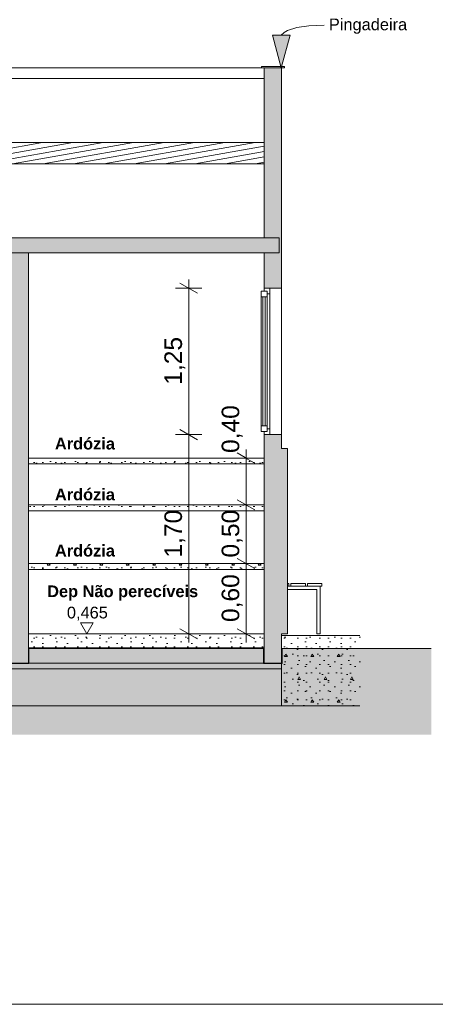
# Model space of a CAD drawing. Header units: millimetres. Extents: x 0 to 1357, y -1 to 841.
# Tile 29 of 43: x 805 to 876, y 307 to 475. Entities that reach past the tile are written whole.
import ezdxf
from ezdxf.xclip import XClip

# ---------------------------------------------------------------- set-up
doc = ezdxf.new("R2010")
doc.units = ezdxf.units.MM
doc.header["$MEASUREMENT"] = 0
doc.header["$XCLIPFRAME"] = 0
doc.linetypes.add('Wipeout_Contour', pattern=[1000, 0, -1000])
for name, color, linetype in [('Anotação - Geral.2D', 7, 'Continuous'), ('Cobertura.ARQ', 7, 'Continuous'), ('Cotas - Geral.2D', 7, 'Continuous'), ('Desenho 2D - Geral', 7, 'Continuous'), ('Desenho 2D - Geral.2D', 7, 'Continuous'), ('Interior - Mobiliário .ARQ', 7, 'Continuous'), ('Laje.ARQ', 7, 'Continuous'), ('Parede.ARQ', 7, 'Continuous')]:
    doc.layers.add(name, color=color, linetype=linetype)
doc.styles.add('GENERATED_STYLE_1', font='txt')
doc.styles.add('GENERATED_STYLE_2', font='txt')
pattern_1 = [(0, (380.3764, 370.348), (0, 7.79423), [0.4875, -4.0125]), (0, (382.6264, 374.245), (0, 7.79423), [0.4875, -4.0125]), (60, (380.3764, 370.348), (-6.75, 3.89711), [0.4875, -4.0125]), (60, (384.8764, 370.348), (-6.75, 3.89711), [0.4875, -4.0125]), (120, (380.864, 370.348), (6.75, 3.89711), [0.4875, -4.0125]), (120, (385.364, 370.348), (6.75, 3.89711), [0.4875, -4.0125]), (0, (380.3764, 371.0978), (0, 1.5), [0, -1.5, 0, -2.25]), (45, (381.1264, 371.0978), (-1.06066, 1.06066), [0, -1.125, 0, -1.875])]

# ---------------------------------------------------------------- blocks, each defined once
blk = doc.blocks.new('Desenho_3_3', base_point=(380.38, 370.35))
at = {"layer": 'Anotação - Geral.2D', "linetype": 'Continuous', "lineweight": 0}
blk.add_hatch(color=7, dxfattribs=at).paths.add_polyline_path([(850.07, 466.95), (851.58, 472.54), (848.58, 472.55)])
at = {"layer": 'Parede.ARQ', "linetype": 'Continuous', "lineweight": 0}
for points in [[(847.14, 437.95), (849.74, 437.95), (849.74, 435.35), (847.14, 435.35), (847.14, 429.35), (850.14, 429.35), (850.14, 466.95), (847.14, 466.95)], [(851.14, 401.95), (850.14, 401.95), (850.14, 397.95), (851.14, 397.95)]]:
    blk.add_hatch(color=36, dxfattribs=at).paths.add_polyline_path(points)
at = {"layer": 'Anotação - Geral.2D', "color": 7, "linetype": 'Continuous', "lineweight": 0}
for p, q in [((850.07, 466.95), (848.58, 472.55)), ((848.58, 472.55), (851.58, 472.54)), ((850.07, 466.95), (851.58, 472.54))]:
    blk.add_line(p, q, dxfattribs=at)
at = {"layer": 'Anotação - Geral.2D', "color": 8, "linetype": 'Continuous', "lineweight": 0, "flags": 128}
blk.add_lwpolyline([(850.08, 472.55), (850.55, 472.97), (851.15, 473.32), (852.71, 473.85), (854.78, 474.15), (857.4, 474.24)], dxfattribs=at)
at = {"layer": 'Cobertura.ARQ', "color": 8, "linetype": 'Continuous', "lineweight": 0}
blk.add_line((847.14, 465.14), (692.14, 465.14), dxfattribs=at)
at = {"layer": 'Cotas - Geral.2D', "color": 7, "linetype": 'Continuous', "lineweight": 0}
for p, q in [((834.29, 429.35), (834.29, 430.81)), ((836.54, 429.35), (832.04, 429.35)), ((835.79, 428.48), (832.79, 430.21)), ((834.29, 404.35), (834.29, 429.35)), ((832.79, 405.21), (835.79, 403.48)), ((836.54, 404.35), (832.04, 404.35)), ((815.82, 372.22), (818, 372.22))]:
    blk.add_line(p, q, dxfattribs=at)
at = {"layer": 'Desenho 2D - Geral', "color": 9, "linetype": 'Continuous', "lineweight": 0}
blk.add_line((806.97, 365.3), (803.89, 365.3), dxfattribs=at)
at = {"layer": 'Desenho 2D - Geral.2D', "color": 7, "linetype": 'Continuous', "lineweight": 0}
for p, q in [((850.6, 467.18), (846.68, 467.18)), ((846.68, 467.18), (846.68, 466.95)), ((846.68, 466.95), (850.6, 466.95)), ((850.6, 466.95), (850.6, 467.18))]:
    blk.add_line(p, q, dxfattribs=at)
at = {"layer": 'Interior - Mobiliário .ARQ', "color": 8, "linetype": 'Continuous', "lineweight": 0}
for p, q in [((851.38, 378.95), (851.14, 378.95)), ((851.38, 378.45), (851.14, 378.45)), ((851.38, 378.45), (851.38, 378.95)), ((851.73, 378.45), (851.38, 378.45)), ((854.19, 378.95), (851.73, 378.95)), ((851.73, 378.45), (851.73, 378.95)), ((854.19, 378.45), (851.73, 378.45)), ((854.19, 378.45), (854.19, 378.95)), ((854.54, 378.45), (854.19, 378.45)), ((857.01, 378.95), (854.54, 378.95)), ((854.54, 378.45), (854.54, 378.95)), ((857.01, 378.45), (854.54, 378.45)), ((857.01, 378.45), (857.01, 378.95)), ((851.14, 377.88), (856.16, 377.88))]:
    blk.add_line(p, q, dxfattribs=at)
at = {"layer": 'Parede.ARQ', "color": 8, "linetype": 'Continuous', "lineweight": 0}
for p, q in [((692.14, 466.95), (847.14, 466.95)), ((850.14, 429.35), (850.14, 404.35)), ((846.64, 427.85), (846.64, 427.58)), ((846.64, 427.58), (846.64, 420.51)), ((847.64, 427.85), (847.64, 427.58)), ((847.64, 427.58), (847.64, 420.51)), ((848.14, 428.35), (848.14, 405.35)), ((846.64, 420.51), (846.64, 413.19)), ((847.64, 420.51), (847.64, 413.19)), ((846.64, 406.11), (846.64, 413.19)), ((847.64, 406.11), (847.64, 413.19)), ((846.64, 406.11), (846.64, 405.85)), ((847.64, 406.11), (847.64, 405.85)), ((806.94, 365.35), (847.14, 365.35))]:
    blk.add_line(p, q, dxfattribs=at)
at = {"layer": 'Parede.ARQ', "color": 7, "linetype": 'Continuous', "lineweight": 0}
for p, q in [((850.14, 466.95), (847.14, 466.95)), ((846.64, 428.85), (846.64, 427.85)), ((847.14, 429.35), (847.14, 428.85)), ((848.14, 429.35), (847.14, 429.35)), ((850.14, 429.35), (848.14, 429.35)), ((848.14, 429.35), (848.14, 428.35)), ((847.64, 427.85), (846.64, 427.85)), ((846.94, 427.85), (846.94, 405.85)), ((847.34, 405.85), (847.34, 427.85)), ((848.14, 428.35), (847.64, 428.35)), ((846.64, 405.85), (846.64, 404.85)), ((847.64, 405.85), (846.64, 405.85)), ((848.14, 405.35), (847.64, 405.35)), ((848.14, 405.35), (848.14, 404.35)), ((847.14, 404.85), (847.14, 404.35)), ((848.14, 404.35), (847.14, 404.35)), ((850.14, 404.35), (848.14, 404.35)), ((850.14, 404.35), (850.14, 401.95)), ((851.14, 401.95), (850.14, 401.95)), ((851.14, 401.95), (851.14, 397.95)), ((806.94, 365.35), (803.94, 365.35))]:
    blk.add_line(p, q, dxfattribs=at)
at = {"layer": 'Parede.ARQ', "color": 7, "linetype": 'Continuous', "lineweight": 0, "flags": 128}
for points in [[(847.64, 428.85), (847.14, 428.85), (846.64, 428.85)], [(847.64, 428.85), (847.64, 428.35), (847.64, 427.85)], [(847.64, 405.85), (847.64, 405.35), (847.64, 404.85)], [(847.64, 404.85), (847.14, 404.85), (846.64, 404.85)]]:
    blk.add_lwpolyline(points, dxfattribs=at)
at = {"layer": 'Anotação - Geral.2D', "color": 7, "linetype": 'Continuous', "lineweight": 0, "char_height": 2}
for s, insert, attachment_point, style in [('\\A1;{\\pql;\\fArial|b0|i0|c0|p38;Pingadeira}', (858.2, 474.07), 4, 'GENERATED_STYLE_1'), ('\\A1;{\\pqc;\\fArial|b1|i0|c0|p38;Ardózia}', (816.57, 403.81), 2, 'GENERATED_STYLE_2'), ('\\A1;{\\pqc;\\fArial|b1|i0|c0|p38;Ardózia}', (816.57, 385.54), 2, 'GENERATED_STYLE_2'), ('\\A1;{\\pqc;\\fArial|b1|i0|c0|p38;Dep Não perecíveis}', (823.01, 378.6), 2, 'GENERATED_STYLE_2')]:
    blk.add_mtext(s, dxfattribs=dict(at, insert=insert, attachment_point=attachment_point, style=style))
at = {"layer": 'Cotas - Geral.2D', "color": 7, "linetype": 'Continuous', "lineweight": 0, "char_height": 3, "width": 7.9817, "attachment_point": 7, "rotation": 90, "style": 'GENERATED_STYLE_1'}
for s, insert in [('\\A1;{\\pql;\\fArial|b0|i0|c0|p38;1,25}', (833.69, 412.86)), ('\\A1;{\\pql;\\fArial|b0|i0|c0|p38;0,40}', (843.46, 401.21)), ('\\A1;{\\pql;\\fArial|b0|i0|c0|p38;0,60}', (843.46, 372.36))]:
    blk.add_mtext(s, dxfattribs=dict(at, insert=insert))
at = {"layer": 'Cotas - Geral.2D', "color": 7, "linetype": 'Continuous', "lineweight": 0, "insert": (813.49, 372.6), "char_height": 2, "width": 6.8389, "attachment_point": 7, "style": 'GENERATED_STYLE_1'}
blk.add_mtext('\\A1;{\\pql;\\fArial|b0|i0|c0|p38;0,465}', dxfattribs=at)
at = {"color": 254, "linetype": 'Wipeout_Contour', "lineweight": 0, "ltscale": 3674.649975}
blk.add_wipeout([(806.94, 399.35), (847.14, 399.35), (847.14, 400.35), (806.94, 400.35)], dxfattribs=at).dxf.layer = 'Laje.ARQ'
at = {"color": 254, "linetype": 'Wipeout_Contour', "lineweight": 0, "ltscale": 3643.876922}
blk.add_wipeout([(806.94, 381.35), (847.14, 381.35), (847.14, 382.35), (806.94, 382.35)], dxfattribs=at).dxf.layer = 'Laje.ARQ'
at = {"layer": 'Laje.ARQ', "linetype": 'Continuous', "lineweight": 0}
h = blk.add_hatch(dxfattribs=at)
h.set_pattern_fill('Concreto_Celular_0003', color=83, style=0, pattern_type=2)
h.set_pattern_definition(pattern_1)
h.paths.add_polyline_path([(806.94, 399.35), (847.14, 399.35), (847.14, 400.35), (806.94, 400.35)])
h = blk.add_hatch(dxfattribs=at)
h.set_pattern_fill('Concreto_Celular_0003', color=83, style=0, pattern_type=2)
h.set_pattern_definition(pattern_1)
h.paths.add_polyline_path([(806.94, 381.35), (847.14, 381.35), (847.14, 382.35), (806.94, 382.35)])
at = {"layer": 'Parede.ARQ', "linetype": 'Continuous', "lineweight": 0}
blk.add_hatch(color=36, dxfattribs=at).paths.add_polyline_path([(850.14, 365.35), (850.14, 404.35), (847.14, 404.35), (847.14, 365.35)])
at = {"layer": 'Cotas - Geral.2D', "color": 7, "linetype": 'Continuous', "lineweight": 0}
for p, q in [((844.06, 400.35), (844.06, 401.81)), ((846.31, 400.35), (841.81, 400.35)), ((845.56, 399.48), (842.56, 401.21)), ((842.56, 383.21), (845.56, 381.48)), ((846.31, 382.35), (841.81, 382.35))]:
    blk.add_line(p, q, dxfattribs=at)
at = {"layer": 'Laje.ARQ', "color": 7, "linetype": 'Continuous', "lineweight": 0}
for p, q in [((847.14, 400.35), (806.94, 400.35)), ((847.14, 399.35), (806.94, 399.35)), ((847.14, 382.35), (806.94, 382.35)), ((847.14, 381.35), (806.94, 381.35))]:
    blk.add_line(p, q, dxfattribs=at)
at = {"color": 254, "linetype": 'Wipeout_Contour', "lineweight": 0, "ltscale": 2843.188076}
blk.add_wipeout([(847.14, 450.57), (847.14, 454.21), (91.15, 454.21), (91.15, 450.57)], dxfattribs=at).dxf.layer = 'Cobertura.ARQ'
at = {"color": 254, "linetype": 'Wipeout_Contour', "lineweight": 0, "ltscale": 2801.355113}
blk.add_wipeout([(849.74, 435.35), (849.74, 437.95), (88.75, 437.95), (88.75, 435.35)], dxfattribs=at).dxf.layer = 'Laje.ARQ'
at = {"layer": 'Cobertura.ARQ', "linetype": 'Continuous', "lineweight": 0}
h = blk.add_hatch(dxfattribs=at)
h.set_pattern_fill('Madeira_0003', color=252, style=0, pattern_type=2)
h.set_pattern_definition([(10, (380.3764, 370.3478), (-0.1562834, 0.886327), [])])
h.paths.add_polyline_path([(847.14, 450.57), (847.14, 454.21), (91.15, 454.21), (91.15, 450.57)])
at = {"layer": 'Laje.ARQ', "linetype": 'Continuous', "lineweight": 0}
h = blk.add_hatch(dxfattribs=at)
h.set_pattern_fill('Concreto_Celular_0003', color=83, style=0, pattern_type=2)
h.set_pattern_definition(pattern_1)
h.paths.add_polyline_path([(849.74, 435.35), (849.74, 437.95), (88.75, 437.95), (88.75, 435.35)])
at = {"layer": 'Cobertura.ARQ', "color": 7, "linetype": 'Continuous', "lineweight": 0}
for p, q in [((847.14, 454.21), (91.15, 454.21)), ((847.14, 450.57), (91.15, 450.57))]:
    blk.add_line(p, q, dxfattribs=at)
at = {"layer": 'Laje.ARQ', "color": 7, "linetype": 'Continuous', "lineweight": 0}
for p, q in [((847.14, 437.95), (91.15, 437.95)), ((849.74, 437.95), (847.14, 437.95)), ((806.94, 435.35), (803.94, 435.35)), ((847.14, 435.35), (806.94, 435.35)), ((849.74, 435.35), (847.14, 435.35))]:
    blk.add_line(p, q, dxfattribs=at)
at = {"layer": 'Parede.ARQ', "color": 7, "linetype": 'Continuous', "lineweight": 0}
for p, q in [((847.14, 466.95), (847.14, 454.21)), ((850.14, 466.95), (850.14, 429.35)), ((847.14, 454.21), (847.14, 450.57)), ((847.14, 450.57), (847.14, 437.95)), ((849.74, 437.95), (849.74, 435.35)), ((847.14, 435.35), (847.14, 429.35))]:
    blk.add_line(p, q, dxfattribs=at)
at = {"color": 254, "linetype": 'Wipeout_Contour', "lineweight": 0, "ltscale": 3660.830155}
blk.add_wipeout([(806.94, 391.35), (847.14, 391.35), (847.14, 392.35), (806.94, 392.35)], dxfattribs=at).dxf.layer = 'Laje.ARQ'
at = {"color": 254, "linetype": 'Wipeout_Contour', "lineweight": 0, "ltscale": 3723.848031}
blk.add_wipeout([(863.48, 370.05), (850.14, 370.05), (850.14, 358.05), (863.48, 358.05)], dxfattribs=at).dxf.layer = 'Laje.ARQ'
at = {"layer": 'Laje.ARQ', "linetype": 'Continuous', "lineweight": 0}
h = blk.add_hatch(dxfattribs=at)
h.set_pattern_fill('Concreto_Celular_0003', color=83, style=0, pattern_type=2)
h.set_pattern_definition(pattern_1)
h.paths.add_polyline_path([(806.94, 391.35), (847.14, 391.35), (847.14, 392.35), (806.94, 392.35)])
h = blk.add_hatch(dxfattribs=at)
h.set_pattern_fill('Concreto_Celular_0003', color=83, style=0, pattern_type=2)
h.set_pattern_definition(pattern_1)
h.paths.add_polyline_path([(863.48, 370.05), (850.14, 370.05), (850.14, 358.05), (863.48, 358.05)])
at = {"layer": 'Parede.ARQ', "linetype": 'Continuous', "lineweight": 0}
for points in [[(803.94, 365.35), (806.94, 365.35), (806.94, 435.35), (803.94, 435.35)], [(851.14, 397.95), (850.14, 397.95), (850.14, 370.35), (851.14, 370.35)]]:
    blk.add_hatch(color=36, dxfattribs=at).paths.add_polyline_path(points)
at = {"layer": 'Cotas - Geral.2D', "color": 7, "linetype": 'Continuous', "lineweight": 0}
for p, q in [((844.06, 392.35), (844.06, 400.35)), ((846.31, 392.35), (841.81, 392.35)), ((842.56, 393.21), (845.56, 391.48)), ((844.06, 382.35), (844.06, 392.35))]:
    blk.add_line(p, q, dxfattribs=at)
at = {"layer": 'Desenho 2D - Geral', "color": 9, "linetype": 'Continuous', "lineweight": 0}
for p, q in [((875.66, 367.85), (850.22, 367.85)), ((850.22, 367.85), (850.22, 365.3)), ((850.22, 365.3), (847.07, 365.3))]:
    blk.add_line(p, q, dxfattribs=at)
at = {"layer": 'Interior - Mobiliário .ARQ', "color": 8, "linetype": 'Continuous', "lineweight": 0}
for p, q in [((856.69, 370.35), (856.69, 378.45)), ((856.16, 377.88), (856.16, 370.35)), ((856.16, 370.35), (856.69, 370.35))]:
    blk.add_line(p, q, dxfattribs=at)
at = {"layer": 'Laje.ARQ', "color": 7, "linetype": 'Continuous', "lineweight": 0}
for p, q in [((847.14, 392.35), (806.94, 392.35)), ((847.14, 391.35), (806.94, 391.35)), ((863.48, 370.05), (850.14, 370.05)), ((850.14, 365.35), (850.14, 358.05)), ((863.48, 358.05), (850.14, 358.05))]:
    blk.add_line(p, q, dxfattribs=at)
at = {"layer": 'Laje.ARQ', "color": 8, "linetype": 'Continuous', "lineweight": 0}
for p, q in [((724.11, 364.35), (850.14, 364.35)), ((783.09, 358.05), (850.14, 358.05))]:
    blk.add_line(p, q, dxfattribs=at)
at = {"layer": 'Parede.ARQ', "color": 7, "linetype": 'Continuous', "lineweight": 0}
for p, q in [((806.94, 435.35), (806.94, 392.35)), ((847.14, 404.35), (847.14, 392.35)), ((851.14, 397.95), (851.14, 370.35)), ((806.94, 392.35), (806.94, 391.35)), ((847.14, 392.35), (847.14, 391.35)), ((850.14, 370.35), (850.14, 370.05)), ((851.14, 370.35), (850.14, 370.35)), ((850.14, 370.05), (850.14, 365.35)), ((850.14, 365.35), (847.14, 365.35))]:
    blk.add_line(p, q, dxfattribs=at)
at = {"layer": 'Anotação - Geral.2D', "color": 7, "linetype": 'Continuous', "lineweight": 0, "insert": (816.57, 395.13), "char_height": 2, "attachment_point": 2, "style": 'GENERATED_STYLE_2'}
blk.add_mtext('\\A1;{\\pqc;\\fArial|b1|i0|c0|p38;Ardózia}', dxfattribs=at)
at = {"layer": 'Cotas - Geral.2D', "color": 7, "linetype": 'Continuous', "lineweight": 0, "char_height": 3, "width": 7.9817, "attachment_point": 7, "rotation": 90, "style": 'GENERATED_STYLE_1'}
for s, insert in [('\\A1;{\\pql;\\fArial|b0|i0|c0|p38;1,70}', (833.69, 383.36)), ('\\A1;{\\pql;\\fArial|b0|i0|c0|p38;0,50}', (843.46, 383.36))]:
    blk.add_mtext(s, dxfattribs=dict(at, insert=insert))
at = {"color": 254, "linetype": 'Wipeout_Contour', "lineweight": 0, "ltscale": 3622.870306}
blk.add_wipeout([(806.94, 367.95), (847.14, 367.95), (847.14, 370.35), (806.94, 370.35)], dxfattribs=at).dxf.layer = 'Laje.ARQ'
at = {"layer": 'Desenho 2D - Geral', "linetype": 'Continuous', "lineweight": 0}
h = blk.add_hatch(dxfattribs=at)
h.set_pattern_fill('Terra_0003', color=52, style=0, pattern_type=2)
h.set_pattern_definition([(45, (380.3764, 370.3478), (-2.757716, 2.757716), []), (45, (379.457, 371.267), (-5.51543, 5.51543), []), (45, (378.538, 372.186), (-5.51543, 5.51543), []), (135, (377.6187, 373.1055), (0.9192388, 0.9192388), [3.9, -3.9])])
h.paths.add_polyline_path([(66.52, 365.27), (66.52, 353.12), (875.66, 353.12), (875.66, 367.85), (850.22, 367.85), (850.22, 365.3), (847.07, 365.3), (847.07, 367.85), (806.97, 367.85), (806.97, 365.3), (803.89, 365.3), (803.89, 367.85), (782.09, 367.85), (782.09, 365.3), (778.97, 365.3), (778.97, 367.21), (692.3, 367.21), (692.3, 365.27), (688.98, 365.27), (688.98, 367.25), (517.74, 367.25), (517.74, 365.27), (513.45, 365.27), (513.45, 367.89), (406.4, 367.89), (406.4, 365.27), (402.86, 365.27), (402.86, 367.92), (329.25, 367.92), (329.25, 365.27), (326.01, 365.27), (326.01, 367.84), (244.21, 367.84), (244.21, 365.27), (241.08, 365.27), (241.08, 367.88), (184.21, 367.88), (184.21, 365.27), (181.07, 365.27), (181.07, 367.86), (91.27, 367.86), (91.27, 365.27), (88.05, 365.27), (88.05, 367.82), (66.52, 367.82)])
at = {"layer": 'Laje.ARQ', "linetype": 'Continuous', "lineweight": 0}
h = blk.add_hatch(dxfattribs=at)
h.set_pattern_fill('Concreto_Celular_0003', color=83, style=0, pattern_type=2)
h.set_pattern_definition(pattern_1)
h.paths.add_polyline_path([(806.94, 367.95), (847.14, 367.95), (847.14, 370.35), (806.94, 370.35)])
at = {"layer": 'Cotas - Geral.2D', "color": 7, "linetype": 'Continuous', "lineweight": 0}
for p, q in [((834.29, 370.35), (834.29, 404.35)), ((844.06, 370.35), (844.06, 382.35)), ((816.91, 370.35), (815.82, 372.22)), ((818, 372.22), (816.91, 370.35)), ((816.91, 370.35), (815.51, 370.35)), ((816.91, 370.35), (818.32, 370.35)), ((836.54, 370.35), (832.04, 370.35)), ((832.79, 371.21), (835.79, 369.48)), ((834.29, 368.88), (834.29, 370.35)), ((846.31, 370.35), (841.81, 370.35)), ((842.56, 371.21), (845.56, 369.48)), ((844.06, 368.88), (844.06, 370.35))]:
    blk.add_line(p, q, dxfattribs=at)
at = {"layer": 'Desenho 2D - Geral', "color": 9, "linetype": 'Continuous', "lineweight": 0}
for p, q in [((847.07, 367.85), (806.97, 367.85)), ((806.97, 367.85), (806.97, 365.3)), ((847.07, 365.3), (847.07, 367.85))]:
    blk.add_line(p, q, dxfattribs=at)
at = {"layer": 'Laje.ARQ', "color": 7, "linetype": 'Continuous', "lineweight": 0}
for p, q in [((847.14, 370.35), (806.94, 370.35)), ((847.14, 367.95), (806.94, 367.95))]:
    blk.add_line(p, q, dxfattribs=at)
at = {"layer": 'Parede.ARQ', "color": 7, "linetype": 'Continuous', "lineweight": 0}
for p, q in [((806.94, 391.35), (806.94, 370.35)), ((847.14, 391.35), (847.14, 370.35)), ((806.94, 370.35), (806.94, 367.95)), ((847.14, 370.35), (847.14, 367.95)), ((806.94, 367.95), (806.94, 365.35)), ((847.14, 367.95), (847.14, 365.35))]:
    blk.add_line(p, q, dxfattribs=at)
blk = doc.blocks.new('Desenho_4_4', base_point=(424.76, 210.5))
at = {"layer": 'Parede.ARQ', "color": 8, "linetype": 'Continuous', "lineweight": 0}
blk.add_line((894.53, 307.1), (782.53, 307.1), dxfattribs=at)

msp = doc.modelspace()

# ---------------------------------------------------------------- block references
at = {"color": 7, "linetype": 'Continuous', "lineweight": 0}
ref = msp.add_blockref('Desenho_3_3', (380.38, 370.35), dxfattribs=at)
XClip(ref).set_block_clipping_path([(63.874548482, 353.1161452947), (875.6621478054, 494.5555048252)])
ref = msp.add_blockref('Desenho_4_4', (424.76, 210.5), dxfattribs=at)
XClip(ref).set_block_clipping_path([(58.0521854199, 187.2578166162), (917.9847928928, 324.0654905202)])

doc.saveas('drawing.dxf')
